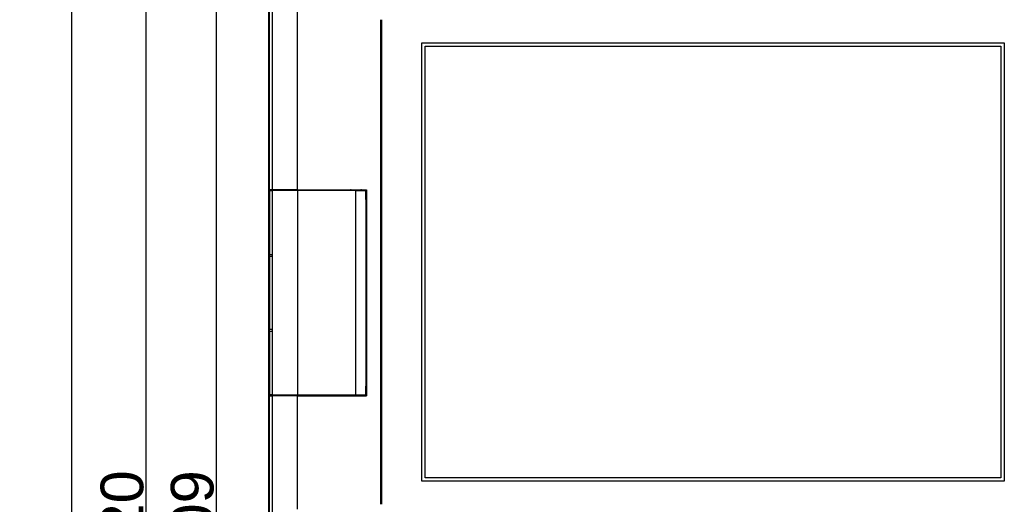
# Model space of a CAD drawing. Header units: millimetres. Extents: x 7320 to 8980, y -2461 to -1618.
# Tile 67 of 92: x 7320 to 7597, y -1928 to -1791. Entities that reach past the tile are written whole.
import ezdxf

# ---------------------------------------------------------------- set-up
doc = ezdxf.new("R2010")
doc.units = ezdxf.units.MM
doc.header["$LTSCALE"] = 3
doc.header["$PDSIZE"] = -1
doc.styles.get("Standard").update_dxf_attribs({"font": 'arial.ttf', "height": 12})
doc.dimstyles.new('ISO-25', dxfattribs={"dimtxt": 12, "dimasz": 6, "dimexe": 0.5, "dimexo": 0.625, "dimtad": 1, "dimdec": 1, "dimdsep": 46, "dimtxsty": 'Standard', "dimcen": 0, "dimclrd": 256, "dimclre": 256, "dimadec": 0, "dimazin": 0, "dimtfac": 1, "dimtdec": 1, "dimtmove": 0, "dimatfit": 3, "dimfxl": 1, "dimlwd": 30, "dimlwe": 30, "dimarcsym": 0})

# ---------------------------------------------------------------- blocks, each defined once
blk = doc.blocks.new('*D339')
at = {"lineweight": 30}
for p, q in [((7395.27, -1777.62), (7375.13, -1777.62)), ((7375.63, -2080.62), (7375.63, -1783.62)), ((7395.27, -2086.62), (7375.13, -2086.62))]:
    blk.add_line(p, q, dxfattribs=at)
for points in [[(7374.63, -1783.62), (7376.63, -1783.62), (7375.63, -1777.62)], [(7374.63, -2080.62), (7376.63, -2080.62), (7375.63, -2086.62)]]:
    blk.add_solid(points)
at = {"layer": 'Defpoints', "color": 0}
for p in [(7375.63, -1777.62), (7395.9, -1777.62), (7395.9, -2086.62)]:
    blk.add_point(p, dxfattribs=at)
at = {"color": 0, "insert": (7368.88, -1932.12), "char_height": 12, "attachment_point": 5, "rotation": 90}
blk.add_mtext('309', dxfattribs=at)
blk = doc.blocks.new('*D341')
at = {"lineweight": 30}
for p, q in [((7391.77, -1772.12), (7355.37, -1772.12)), ((7355.87, -2086.12), (7355.87, -1778.12)), ((7391.77, -2092.12), (7355.37, -2092.12))]:
    blk.add_line(p, q, dxfattribs=at)
for points in [[(7354.87, -1778.12), (7356.87, -1778.12), (7355.87, -1772.12)], [(7354.87, -2086.12), (7356.87, -2086.12), (7355.87, -2092.12)]]:
    blk.add_solid(points)
at = {"layer": 'Defpoints', "color": 0}
for p in [(7355.87, -1772.12), (7392.4, -1772.12), (7392.4, -2092.12)]:
    blk.add_point(p, dxfattribs=at)
at = {"color": 0, "insert": (7349.12, -1932.12), "char_height": 12, "attachment_point": 5, "rotation": 90}
blk.add_mtext('320', dxfattribs=at)
blk = doc.blocks.new('*D342')
at = {"lineweight": 30}
for p, q in [((7391.77, -1772.12), (7334.38, -1772.12)), ((7334.88, -1778.12), (7334.88, -2336.12)), ((7391.77, -2342.12), (7334.38, -2342.12))]:
    blk.add_line(p, q, dxfattribs=at)
for points in [[(7333.88, -1778.12), (7335.88, -1778.12), (7334.88, -1772.12)], [(7333.88, -2336.12), (7335.88, -2336.12), (7334.88, -2342.12)]]:
    blk.add_solid(points)
at = {"layer": 'Defpoints', "color": 0}
for p in [(7392.4, -1772.12), (7334.88, -2342.12), (7392.4, -2342.12)]:
    blk.add_point(p, dxfattribs=at)
at = {"color": 0, "insert": (7328.13, -2057.12), "char_height": 12, "attachment_point": 5, "rotation": 90}
blk.add_mtext('570', dxfattribs=at)

msp = doc.modelspace()

# ---------------------------------------------------------------- linework, layer by layer
at = {"linetype": 'Continuous', "lineweight": 30}
for p, q in [((7390.4, -2090.12), (7390.4, -1774.12)), ((7398.4, -1782.12), (7398.4, -1839.12)), ((7421.8, -1791.22), (7421.8, -1927.72)), ((7422.1, -1791.22), (7422.1, -1927.72)), ((7433.4, -1797.72), (7597.4, -1797.72)), ((7433.4, -1921.22), (7433.4, -1797.72)), ((7597.4, -1797.72), (7597.4, -1921.22)), ((7434.4, -1798.72), (7596.4, -1798.72)), ((7434.4, -1920.22), (7434.4, -1798.72)), ((7596.4, -1798.72), (7596.4, -1920.22)), ((7390.5, -1839.12), (7390.5, -1856.32)), ((7390.5, -1839.12), (7390.6, -1839.12)), ((7390.52, -1839.32), (7390.52, -1856.32)), ((7390.52, -1839.32), (7390.52, -1856.32)), ((7390.52, -1839.32), (7390.61, -1839.32)), ((7390.52, -1839.32), (7390.52, -1839.32)), ((7390.61, -1857.31), (7390.61, -1839.32)), ((7390.61, -1839.32), (7391.29, -1839.32)), ((7392.4, -1839.32), (7392.4, -1839.12)), ((7392.61, -1839.12), (7392.61, -1839.32)), ((7398.4, -1839.12), (7417.9, -1839.12)), ((7398.4, -1839.12), (7398.4, -1839.32)), ((7398.41, -1839.32), (7398.41, -1896.92)), ((7414.91, -1839.32), (7398.41, -1839.32)), ((7411.7, -1839.12), (7411.7, -1839.32)), ((7414.91, -1896.92), (7414.91, -1839.32)), ((7414.91, -1839.32), (7417.7, -1839.32)), ((7417.7, -1841.82), (7417.7, -1839.32)), ((7417.9, -1839.12), (7417.9, -1897.12)), ((7417.7, -1841.82), (7417.7, -1894.42)), ((7417.7, -1841.82), (7417.7, -1841.82)), ((7417.9, -1842.62), (7417.7, -1842.62)), ((7390.48, -1856.32), (7390.5, -1856.32)), ((7390.49, -1856.41), (7390.48, -1856.32)), ((7390.5, -1856.32), (7390.52, -1856.32)), ((7390.52, -1856.32), (7390.55, -1856.32)), ((7390.52, -1856.32), (7390.52, -1856.32)), ((7390.44, -1878.92), (7390.44, -1857.32)), ((7390.61, -1857.32), (7390.44, -1857.32)), ((7390.61, -1857.82), (7390.61, -1878.42)), ((7390.61, -1857.82), (7390.61, -1878.42)), ((7390.61, -1857.82), (7390.61, -1857.82)), ((7391.29, -1857.31), (7391.28, -1857.82)), ((7390.61, -1878.92), (7390.44, -1878.92)), ((7390.61, -1878.42), (7390.61, -1878.42)), ((7390.61, -1896.92), (7390.61, -1878.93)), ((7390.49, -1879.83), (7390.48, -1879.92)), ((7390.5, -1879.92), (7390.48, -1879.92)), ((7390.5, -1879.92), (7390.5, -1897.12)), ((7390.52, -1879.92), (7390.5, -1879.92)), ((7390.52, -1879.83), (7390.52, -1879.92)), ((7390.52, -1879.83), (7390.52, -1879.92)), ((7390.52, -1879.92), (7390.52, -1896.92)), ((7390.52, -1879.92), (7390.52, -1896.92)), ((7390.55, -1879.92), (7390.52, -1879.92)), ((7390.52, -1879.92), (7390.52, -1879.92)), ((7417.7, -1893.62), (7417.9, -1893.62)), ((7417.7, -1896.92), (7417.7, -1894.42)), ((7417.7, -1894.42), (7417.7, -1894.42)), ((7390.5, -1897.12), (7390.6, -1897.12)), ((7390.61, -1896.92), (7390.52, -1896.92)), ((7390.52, -1896.92), (7390.52, -1896.92)), ((7392.4, -1897.12), (7392.4, -1896.92)), ((7392.61, -1896.92), (7392.61, -1897.12)), ((7398.4, -1896.92), (7398.4, -1897.12)), ((7398.4, -1897.12), (7398.4, -1929.12)), ((7398.4, -1897.12), (7417.9, -1897.12)), ((7398.41, -1896.92), (7414.91, -1896.92)), ((7411.7, -1896.92), (7411.7, -1897.12)), ((7414.91, -1896.92), (7417.7, -1896.92)), ((7596.4, -1920.22), (7434.4, -1920.22)), ((7597.4, -1921.22), (7433.4, -1921.22))]:
    msp.add_line(p, q, dxfattribs=at)
at = {"linetype": 'Continuous', "lineweight": 30, "flags": 128}
for points in [[(7391.29, -1775), (7391.29, -1775), (7391.29, -1777), (7391.28, -1785), (7391.28, -1817), (7391.28, -1835.71), (7391.28, -1839.12)], [(7391.29, -1839.32), (7391.29, -1841.32), (7391.29, -1849.32), (7391.29, -1857.31)], [(7390.52, -1856.32), (7390.53, -1856.42), (7390.53, -1856.42)], [(7390.58, -1856.48), (7390.56, -1856.42), (7390.55, -1856.32)], [(7390.61, -1857.31), (7390.62, -1857.31), (7390.66, -1857.31), (7390.72, -1857.31), (7390.8, -1857.31), (7390.9, -1857.31), (7391.02, -1857.31), (7391.15, -1857.31), (7391.29, -1857.31)], [(7390.61, -1857.82), (7390.64, -1857.82), (7390.68, -1857.82), (7390.75, -1857.82), (7390.83, -1857.82), (7390.92, -1857.82), (7391.03, -1857.82), (7391.15, -1857.82), (7391.28, -1857.82)], [(7391.28, -1857.82), (7391.28, -1859.86), (7391.28, -1868), (7391.28, -1878.42)], [(7390.61, -1878.93), (7390.6, -1879.14), (7390.6, -1879.28)], [(7390.61, -1878.42), (7390.64, -1878.42), (7390.68, -1878.42), (7390.75, -1878.42), (7390.83, -1878.42), (7390.92, -1878.42), (7391.03, -1878.42), (7391.15, -1878.42), (7391.28, -1878.42)], [(7390.61, -1878.93), (7390.62, -1878.93), (7390.66, -1878.93), (7390.72, -1878.93), (7390.8, -1878.93), (7390.9, -1878.93), (7391.02, -1878.93), (7391.15, -1878.93), (7391.29, -1878.93)], [(7391.28, -1878.42), (7391.28, -1878.72), (7391.29, -1878.93)], [(7391.29, -1878.93), (7391.29, -1881.32), (7391.29, -1896.92)], [(7390.57, -1879.78), (7390.56, -1879.82), (7390.55, -1879.92)], [(7391.28, -1897.12), (7391.28, -1899.12), (7391.28, -1907.12), (7391.28, -1939.12), (7391.28, -2067.12), (7391.28, -2077.74), (7391.29, -2089.24), (7391.29, -2089.24)]]:
    msp.add_lwpolyline(points, dxfattribs=at)
at = {"linetype": 'Continuous', "lineweight": 30}
for centre, radius, start, end in [((7413.35, -1839.42), 0.3, 19.4712, 90), ((7416.45, -1839.42), 0.3, 90, 160.5288), ((7384.94, -1857.12), 5.66, 358.0306, 8.1033), ((7352.8, -1857.81), 37.81, 359.9916, 0.7597), ((7352.75, -1878.42), 37.86, 359.2383, 0.0077), ((7387.68, -1879.39), 2.92, 349.5882, 2.0948), ((7413.35, -1896.82), 0.3, 270, 340.5288), ((7416.45, -1896.82), 0.3, 199.4712, 270)]:
    msp.add_arc(centre, radius, start, end, dxfattribs=at)
for centre, major_axis, ratio, start_param, end_param in [((7390.48, -1857.32), (0, 1), 0.034921, 0, 1.570796), ((7390.48, -1878.92), (0, 1), 0.034921, 1.570796, 3.141593), ((7390.99, -1879.92), (0, 0.5), 0.965689, 1.026707, 1.570796)]:
    msp.add_ellipse(centre, major_axis=major_axis, ratio=ratio, start_param=start_param, end_param=end_param, dxfattribs=at)
for points, knots in [([(7390.6, -1839.12), (7390.6, -1824.51), (7390.6, -1806.97), (7390.6, -1787.36), (7390.6, -1781.33), (7390.61, -1777.21), (7390.6, -1775.15), (7390.6, -1774.12)], [0, 0, 0, 0, 0.674299, 0.80958, 0.904769, 0.952448, 1, 1, 1, 1]), ([(7391.28, -1839.12), (7391.18, -1839.12), (7390.97, -1839.12), (7390.75, -1839.12), (7390.63, -1839.12), (7390.61, -1839.12), (7390.6, -1839.12)], [0, 0, 0, 0, 0.278695, 0.557394, 0.836089, 1, 1, 1, 1]), ([(7398.4, -1839.12), (7397.19, -1839.12), (7394.77, -1839.12), (7392.44, -1839.12), (7391.28, -1839.12)], [0, 0, 0, 0, 0.500043, 1, 1, 1, 1]), ([(7398.41, -1839.32), (7397.48, -1839.32), (7395.68, -1839.32), (7393.3, -1839.32), (7391.87, -1839.32), (7391.29, -1839.32)], [0, 0, 0, 0, 0.381933, 0.745976, 1, 1, 1, 1]), ([(7390.57, -1856.44), (7390.57, -1856.44), (7390.57, -1856.44), (7390.58, -1856.48), (7390.59, -1856.59), (7390.6, -1856.87), (7390.6, -1857.17), (7390.61, -1857.38), (7390.61, -1857.41)], [0, 0, 0, 0, 0.023813, 0.131138, 0.318289, 0.596618, 0.927686, 1, 1, 1, 1]), ([(7390.6, -1879.27), (7390.59, -1879.4), (7390.59, -1879.62), (7390.57, -1879.78), (7390.57, -1879.79), (7390.57, -1879.8)], [0, 0, 0, 0, 0.497502, 0.83184, 1, 1, 1, 1]), ([(7390.6, -2090.12), (7390.6, -2089.09), (7390.61, -2087.03), (7390.6, -2082.9), (7390.61, -2067.74), (7390.6, -2005.47), (7390.6, -1945.26), (7390.6, -1897.12)], [0, 0, 0, 0, 0.016007, 0.032056, 0.064133, 0.251696, 1, 1, 1, 1]), ([(7390.6, -1897.12), (7390.62, -1897.12), (7390.65, -1897.12), (7390.83, -1897.12), (7391.06, -1897.12), (7391.22, -1897.12), (7391.28, -1897.12)], [0, 0, 0, 0, 0.279106, 0.558213, 0.837316, 1, 1, 1, 1]), ([(7391.29, -1896.92), (7391.18, -1896.92), (7390.98, -1896.92), (7390.75, -1896.92), (7390.63, -1896.92), (7390.61, -1896.92), (7390.61, -1896.92)], [0, 0, 0, 0, 0.278944, 0.557894, 0.836841, 1, 1, 1, 1]), ([(7398.4, -1897.12), (7397.19, -1897.12), (7394.77, -1897.12), (7392.44, -1897.12), (7391.28, -1897.12)], [0, 0, 0, 0, 0.499962, 1, 1, 1, 1]), ([(7391.29, -1896.92), (7391.91, -1896.92), (7393.37, -1896.92), (7395.75, -1896.92), (7397.52, -1896.92), (7398.41, -1896.92)], [0, 0, 0, 0, 0.269256, 0.6320007, 1, 1, 1, 1])]:
    msp.add_open_spline(points, degree=3, knots=knots, dxfattribs=at)

# ---------------------------------------------------------------- dimensions: what is measured, and where the dimension line sits
for base, p1, p2, picture, middle in [((7334.88, -2342.12), (7392.4, -1772.12), (7392.4, -2342.12), '*D342', (7328.13, -2057.12)), ((7355.87, -1772.12), (7392.4, -2092.12), (7392.4, -1772.12), '*D341', (7349.12, -1932.12)), ((7375.63, -1777.62), (7395.9, -2086.62), (7395.9, -1777.62), '*D339', (7368.88, -1932.12))]:
    dim = msp.add_linear_dim(base=base, p1=p1, p2=p2, angle=90, dimstyle='ISO-25')
    dim.commit()
    dim.dimension.update_dxf_attribs({"geometry": picture, "text_midpoint": middle})

doc.saveas('drawing.dxf')
